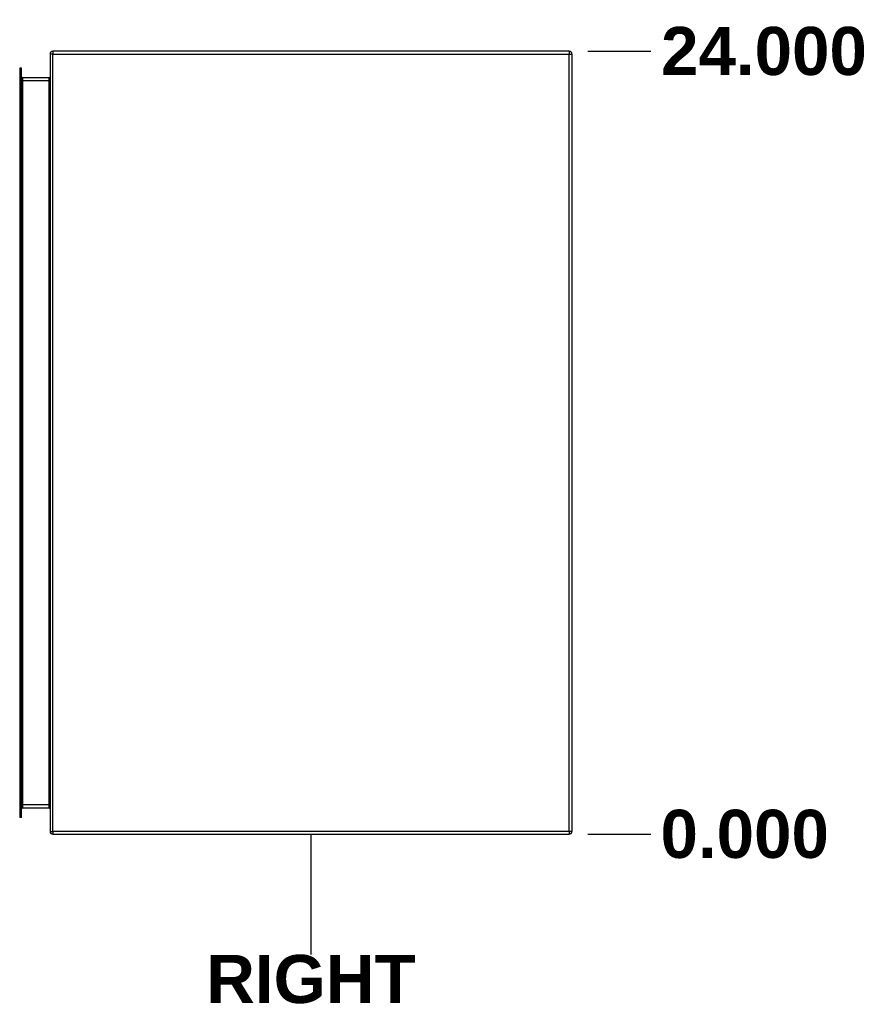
# Model space of a CAD drawing. Header units: inches. Extents: x 0 to 192, y -11 to 125.
# Tile 45 of 66: x 121 to 146, y 50 to 78. Entities that reach past the tile are written whole.
import ezdxf

# ---------------------------------------------------------------- set-up
doc = ezdxf.new("R2010")
doc.units = ezdxf.units.IN
doc.header["$LTSCALE"] = 11.537764
doc.header["$MEASUREMENT"] = 0
doc.layers.get('0').update_dxf_attribs({"lineweight": 25})
for name, color, linetype, lineweight in [('Dimensions(ANSI)', 7, 'Continuous', 25), ('Sketch Geometry(ANSI)', 7, 'Continuous', 25), ('Symbols(ANSI)', 7, 'Continuous', 25), ('Visible Edges(ANSI)', 7, 'Continuous', 25), ('Visible Tangent Edges(ANSI)', 7, 'Continuous', 25)]:
    doc.layers.add(name, color=color, linetype=linetype, lineweight=lineweight)
doc.styles.add('Dimension-ANSI', font='arialbd.ttf')
doc.dimstyles.new('INCH-ANSI', dxfattribs={"dimscale": 11.537764, "dimtxt": 0.12, "dimasz": 0.098425, "dimexe": 0.04, "dimexo": 0.04, "dimgap": 0.031496, "dimtad": 0, "dimtih": 1, "dimtoh": 1, "dimdec": 3, "dimrnd": 1e-08, "dimzin": 0, "dimdsep": 46, "dimtxsty": 'Dimension-ANSI', "dimcen": 0.09, "dimdle": 0.312, "dimclrd": 179, "dimclre": 179, "dimclrt": 7, "dimadec": 1, "dimazin": 0, "dimtfac": 1, "dimtdec": 3, "dimtofl": 0, "dimtmove": 0, "dimatfit": 3, "dimfxl": 1, "dimtolj": 1, "dimtzin": 4, "dimlwd": 25, "dimlwe": 25, "dimarcsym": 0})

# ---------------------------------------------------------------- blocks, each defined once
blk = doc.blocks.new('*D18')
at = {"layer": 'Defpoints', "color": 0, "linetype": 'Continuous', "transparency": 16777216}
for p in [(137.348, 54.502), (137.348, 54.502), (139.62, 54.502)]:
    blk.add_point(p, dxfattribs=at)
at = {"layer": 'Dimensions(ANSI)', "color": 179, "linetype": 'Continuous', "lineweight": 25, "true_color": 0x262658, "transparency": 16777216}
blk.add_line((137.81, 54.502), (139.62, 54.502), dxfattribs=at)
at = {"layer": 'Dimensions(ANSI)', "color": 7, "linetype": 'Continuous', "lineweight": 25, "transparency": 16777216, "insert": (142.315, 54.502), "char_height": 1.3845, "attachment_point": 5, "style": 'Dimension-ANSI'}
blk.add_mtext('\\A1;0.000', dxfattribs=at)
blk = doc.blocks.new('*D19')
at = {"layer": 'Defpoints', "color": 0, "linetype": 'Continuous', "transparency": 16777216}
for p in [(137.348, 77), (139.62, 77), (137.348, 54.502)]:
    blk.add_point(p, dxfattribs=at)
at = {"layer": 'Dimensions(ANSI)', "color": 179, "linetype": 'Continuous', "lineweight": 25, "true_color": 0x262658, "transparency": 16777216}
blk.add_line((137.81, 77), (139.62, 77), dxfattribs=at)
at = {"layer": 'Dimensions(ANSI)', "color": 7, "linetype": 'Continuous', "lineweight": 25, "transparency": 16777216, "insert": (142.869, 77), "char_height": 1.3845, "attachment_point": 5, "style": 'Dimension-ANSI'}
blk.add_mtext('\\A1;24.000', dxfattribs=at)
blk = doc.blocks.new('RIGHT')
at = {"layer": 'Sketch Geometry(ANSI)'}
blk.add_line((0, 0.15), (0, -0.15), dxfattribs=at)
at = {"layer": 'Symbols(ANSI)', "color": 7, "insert": (0, -0.2119), "char_height": 0.12, "attachment_point": 5, "style": 'Dimension-ANSI'}
blk.add_mtext('\\fArial|b1|i0;RIGHT', dxfattribs=at)

msp = doc.modelspace()

# ---------------------------------------------------------------- linework, layer by layer
at = {"layer": 'Visible Edges(ANSI)'}
for p, q in [((137.26974, 77.00019), (122.42814, 77.00019)), ((122.3494, 76.92145), (122.3494, 76.84571)), ((122.3494, 76.84571), (122.3494, 54.5803)), ((137.34849, 76.92145), (137.34849, 54.5803)), ((121.4764, 76.5204), (121.4764, 76.26205)), ((121.52608, 76.5204), (121.4764, 76.5204)), ((121.52608, 76.26205), (121.52608, 76.5204)), ((121.4764, 76.26205), (121.4764, 55.2397)), ((121.52608, 55.2397), (121.52608, 76.26205)), ((122.32034, 76.23792), (121.55515, 76.23792)), ((121.4764, 55.2397), (121.4764, 54.98135)), ((121.52608, 54.98135), (121.52608, 55.2397)), ((121.55515, 55.26383), (122.32034, 55.26383)), ((121.52608, 54.98135), (121.4764, 54.98135)), ((122.42814, 54.50155), (137.26974, 54.50155))]:
    msp.add_line(p, q, dxfattribs=at)
for centre, radius, start, end in [((122.42814, 76.92145), 0.07875, 90, 180), ((137.26974, 76.92145), 0.07875, 0, 90), ((121.55515, 76.26698), 0.02906, 180, 270), ((122.32034, 76.26698), 0.02906, 270, 0), ((121.55515, 55.23477), 0.02906, 90, 180), ((122.32034, 55.23477), 0.02906, 0, 90), ((122.42814, 54.5803), 0.07875, 180, 270), ((137.26974, 54.5803), 0.07875, 270, 0)]:
    msp.add_arc(centre, radius, start, end, dxfattribs=at)
at = {"layer": 'Visible Tangent Edges(ANSI)'}
for p, q in [((122.42814, 77.00019), (122.42814, 76.92145)), ((137.26974, 77.00019), (137.26974, 76.92145)), ((122.42814, 76.92145), (122.3494, 76.92145)), ((122.42814, 76.92145), (137.26974, 76.92145)), ((122.42814, 54.5803), (122.42814, 76.92145)), ((137.26974, 76.92145), (137.34849, 76.92145)), ((137.26974, 54.5803), (137.26974, 76.92145)), ((121.4764, 76.26205), (121.52608, 76.26205)), ((121.55515, 76.15917), (121.52608, 76.15917)), ((121.55515, 76.23792), (121.55515, 76.15917)), ((121.55515, 76.15917), (121.55515, 55.34257)), ((121.55515, 76.15917), (122.32034, 76.15917)), ((122.32034, 76.15917), (122.32034, 76.23792)), ((122.3494, 76.15917), (122.32034, 76.15917)), ((122.32034, 55.34257), (122.32034, 76.15917)), ((121.4764, 55.2397), (121.52608, 55.2397)), ((121.52608, 55.34257), (121.55515, 55.34257)), ((121.55515, 55.34257), (121.55515, 55.26383)), ((122.32034, 55.34257), (121.55515, 55.34257)), ((122.32034, 55.26383), (122.32034, 55.34257)), ((122.32034, 55.34257), (122.3494, 55.34257)), ((122.3494, 54.5803), (122.42814, 54.5803)), ((122.42814, 54.5803), (122.42814, 54.50155)), ((137.26974, 54.5803), (122.42814, 54.5803)), ((137.26974, 54.5803), (137.26974, 54.50155)), ((137.34849, 54.5803), (137.26974, 54.5803))]:
    msp.add_line(p, q, dxfattribs=at)

# ---------------------------------------------------------------- block references
at = {"xscale": 11.53776408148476, "yscale": 11.53776408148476, "zscale": 11.53776408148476}
msp.add_blockref('RIGHT', (129.84894, 52.77543), dxfattribs=at)

# ---------------------------------------------------------------- dimensions: what is measured, and where the dimension line sits
at = {"layer": 'Dimensions(ANSI)', "color": 179, "linetype": 'Continuous', "lineweight": 25, "true_color": 0x262658}
for feature_location, offset, origin, picture, middle in [((137.34849, 77.00019), (2.27121, 0), (137.34849, 54.50155), '*D19', (142.86927, 77.00019)), ((137.3484897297, 54.5015537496), (2.2712134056, 0), (137.3484897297, 54.5015537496), '*D18', (142.314890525, 54.5015537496))]:
    dim = msp.add_ordinate_dim(feature_location=feature_location, offset=offset, dtype=0, origin=origin, dimstyle='INCH-ANSI', override={"dimgap": 0.031496, "dimtad": 0, "dimdec": 3, "dimlfac": 1.066731, "dimtol": 0, "dimlim": 0, "dimtp": 0, "dimtm": 0, "dimtdec": 3}, dxfattribs=at)
    dim.commit()
    dim.dimension.update_dxf_attribs({"geometry": picture, "text_midpoint": middle})

doc.saveas('drawing.dxf')
